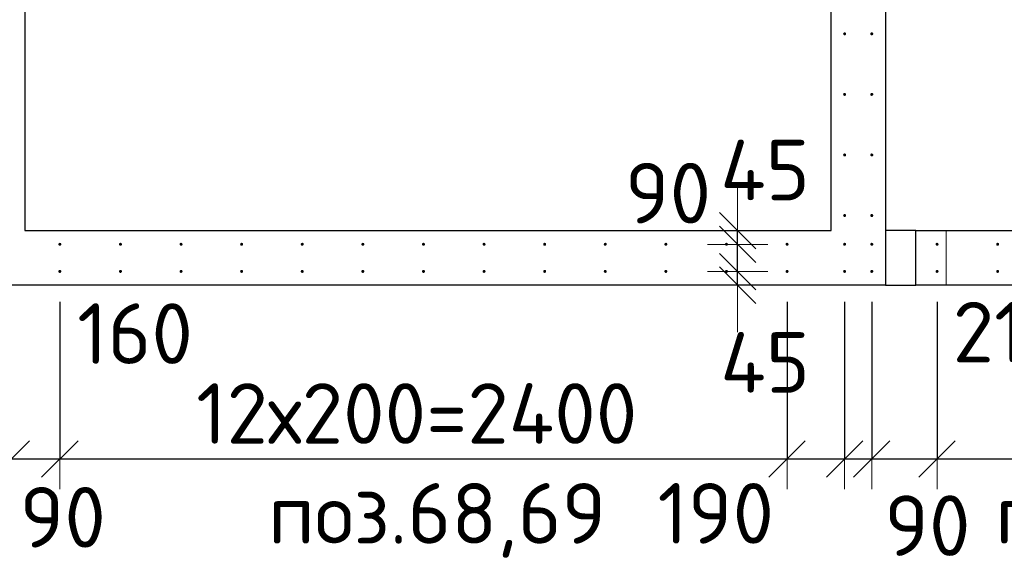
# Model space of a CAD drawing. Header units: millimetres. Extents: x 76517 to 124446, y -73423 to -21861.
# Tile 100 of 117: x 90262 to 93512, y -36605 to -34803. Entities that reach past the tile are written whole.
import ezdxf

# ---------------------------------------------------------------- set-up
doc = ezdxf.new("R2010")
doc.units = ezdxf.units.MM
doc.header["$PDMODE"] = 65
doc.linetypes.add('______2', pattern=[270, 200, -70])
for name, color, linetype, lineweight in [('Standard', 7, 'Continuous', 25), ('Арм.стержн. Выпуски', 180, 'Continuous', 35), ('Размерная линия_ общее_1', 7, 'Continuous', 13), ('Стена_ общее', 7, 'Continuous', 35)]:
    doc.layers.add(name, color=color, linetype=linetype, lineweight=lineweight)
doc.styles.add('ISOCPEUR', font='ISOCPEUR')
doc.dimstyles.new('DIMSTYLE_10', dxfattribs={"dimtxt": 200, "dimasz": 200, "dimexe": 0, "dimexo": 0, "dimgap": 100, "dimtad": 2, "dimdec": 0, "dimrnd": 5, "dimzin": 12, "dimdsep": 46, "dimtxsty": 'ISOCPEUR', "dimblk1": 'ALL_ML_STRICH', "dimblk2": 'ALL_ML_STRICH', "dimsah": 1, "dimcen": 0, "dimclrd": 7, "dimclre": 256, "dimclrt": 7, "dimadec": 0, "dimazin": 0, "dimtfac": 1, "dimtdec": 0, "dimtix": 1, "dimtmove": 2, "dimatfit": 3, "dimfxl": 0, "dimtvp": 1.2, "dimtzin": 0, "dimlwd": 0, "dimlwe": -3, "dimarcsym": 0})
doc.dimstyles.new('DIMSTYLE_15', dxfattribs={"dimtxt": 200, "dimasz": 200, "dimexe": 0, "dimexo": 0, "dimgap": 100, "dimtad": 0, "dimdec": 0, "dimrnd": 5, "dimzin": 12, "dimdsep": 46, "dimtxsty": 'ISOCPEUR', "dimblk1": 'ALL_ML_STRICH', "dimblk2": 'ALL_ML_STRICH', "dimsah": 1, "dimcen": 0, "dimclrd": 7, "dimclre": 256, "dimclrt": 7, "dimadec": 0, "dimazin": 0, "dimtfac": 1, "dimtdec": 0, "dimtix": 1, "dimtmove": 2, "dimatfit": 3, "dimfxl": 0, "dimtvp": 1.2, "dimtzin": 0, "dimlwd": 0, "dimlwe": -3, "dimarcsym": 0})
doc.dimstyles.new('DIMSTYLE_16', dxfattribs={"dimtxt": 200, "dimasz": 200, "dimexe": 0, "dimexo": 0, "dimgap": 100, "dimtad": 2, "dimdec": 0, "dimrnd": 5, "dimzin": 12, "dimdsep": 46, "dimtxsty": 'ISOCPEUR', "dimblk1": 'ALL_ML_STRICH', "dimblk2": 'ALL_ML_STRICH', "dimsah": 1, "dimcen": 0, "dimclrd": 7, "dimclre": 256, "dimclrt": 7, "dimadec": 0, "dimazin": 0, "dimtfac": 1, "dimtdec": 0, "dimtix": 1, "dimtmove": 2, "dimatfit": 3, "dimfxl": 0, "dimtzin": 0, "dimlwd": 0, "dimlwe": -3, "dimarcsym": 0})

# ---------------------------------------------------------------- blocks, each defined once
blk = doc.blocks.new('ALL_ML_STRICH')
at = {"color": 0, "linetype": 'ByBlock', "lineweight": -2}
for p, q in [((0, -0.5), (0, 0.5)), ((-0.3, -0.3), (0.3, 0.3)), ((-1, 0), (0.5, 0))]:
    blk.add_line(p, q, dxfattribs=at)
blk = doc.blocks.new('*D562')
at = {"layer": 'DEFPOINTS', "color": 7, "linetype": 'Continuous', "lineweight": 13, "transparency": 33554687}
for p in [(90145, -35634.5), (90234.5, -35634.5), (90145, -36253.8)]:
    blk.add_point(p, dxfattribs=at)
at = {"layer": 'Размерная линия_ общее_1', "color": 253, "linetype": 'Continuous', "lineweight": -2, "true_color": 0xa0a0a0, "transparency": 33554687}
for p, q in [((90145, -35734.5), (90145, -36253.8)), ((90234.5, -35734.5), (90234.5, -36253.8))]:
    blk.add_line(p, q, dxfattribs=at)
at = {"layer": 'Размерная линия_ общее_1', "color": 7, "linetype": 'Continuous', "lineweight": -2, "transparency": 33554687}
blk.add_line((90145, -36253.8), (90234.5, -36253.8), dxfattribs=at)
at = {"layer": 'Размерная линия_ общее_1', "color": 7, "linetype": 'Continuous', "lineweight": 13, "transparency": 33554687, "xscale": 200, "yscale": 200, "zscale": 200}
blk.add_blockref('ALL_ML_STRICH', (90234.5, -36253.8), dxfattribs=at)
at = {"layer": 'Размерная линия_ общее_1', "color": 7, "linetype": 'Continuous', "lineweight": 13, "transparency": 33554687, "xscale": 200, "yscale": 200, "zscale": 200, "rotation": 180}
blk.add_blockref('ALL_ML_STRICH', (90145, -36253.8), dxfattribs=at)
at = {"layer": 'Размерная линия_ общее_1', "color": 7, "linetype": 'Continuous', "lineweight": 13, "transparency": 33554687, "insert": (90404.8, -36446.4), "char_height": 200, "width": 400, "attachment_point": 5, "style": 'ISOCPEUR'}
blk.add_mtext('\\A1;{90}', dxfattribs=at)
blk = doc.blocks.new('*D563')
at = {"layer": 'DEFPOINTS', "color": 7, "linetype": 'Continuous', "lineweight": 13, "transparency": 33554687}
for p in [(90234.5, -35634.5), (90395, -35634.5), (90234.5, -36253.8)]:
    blk.add_point(p, dxfattribs=at)
at = {"layer": 'Размерная линия_ общее_1', "color": 253, "linetype": 'Continuous', "lineweight": -2, "true_color": 0xa0a0a0, "transparency": 33554687}
for p, q in [((90234.5, -35734.5), (90234.5, -36253.8)), ((90395, -35734.5), (90395, -36253.8))]:
    blk.add_line(p, q, dxfattribs=at)
at = {"layer": 'Размерная линия_ общее_1', "color": 7, "linetype": 'Continuous', "lineweight": -2, "transparency": 33554687}
blk.add_line((90234.5, -36253.8), (90395, -36253.8), dxfattribs=at)
at = {"layer": 'Размерная линия_ общее_1', "color": 7, "linetype": 'Continuous', "lineweight": 13, "transparency": 33554687, "xscale": 200, "yscale": 200, "zscale": 200, "rotation": 180}
blk.add_blockref('ALL_ML_STRICH', (90234.5, -36253.8), dxfattribs=at)
at = {"layer": 'Размерная линия_ общее_1', "color": 7, "linetype": 'Continuous', "lineweight": 13, "transparency": 33554687, "xscale": 200, "yscale": 200, "zscale": 200}
blk.add_blockref('ALL_ML_STRICH', (90395, -36253.8), dxfattribs=at)
at = {"layer": 'Размерная линия_ общее_1', "color": 7, "linetype": 'Continuous', "lineweight": 13, "transparency": 33554687, "insert": (90643.3, -35839.9), "char_height": 200, "width": 600, "attachment_point": 5, "style": 'ISOCPEUR'}
blk.add_mtext('\\A1;{160}', dxfattribs=at)
blk = doc.blocks.new('*D564')
at = {"layer": 'DEFPOINTS', "color": 7, "linetype": 'Continuous', "lineweight": 13, "transparency": 33554687}
for p in [(90395, -35634.5), (92795, -35634.5), (90395, -36253.8)]:
    blk.add_point(p, dxfattribs=at)
at = {"layer": 'Размерная линия_ общее_1', "color": 253, "linetype": 'Continuous', "lineweight": -2, "true_color": 0xa0a0a0, "transparency": 33554687}
for p, q in [((90395, -35734.5), (90395, -36253.8)), ((92795, -35734.5), (92795, -36253.8))]:
    blk.add_line(p, q, dxfattribs=at)
at = {"layer": 'Размерная линия_ общее_1', "color": 7, "linetype": 'Continuous', "lineweight": -2, "transparency": 33554687}
blk.add_line((90395, -36253.8), (92795, -36253.8), dxfattribs=at)
at = {"layer": 'Размерная линия_ общее_1', "color": 7, "linetype": 'Continuous', "lineweight": 13, "transparency": 33554687, "xscale": 200, "yscale": 200, "zscale": 200, "rotation": 180}
blk.add_blockref('ALL_ML_STRICH', (90395, -36253.8), dxfattribs=at)
at = {"layer": 'Размерная линия_ общее_1', "color": 7, "linetype": 'Continuous', "lineweight": 13, "transparency": 33554687, "xscale": 200, "yscale": 200, "zscale": 200}
blk.add_blockref('ALL_ML_STRICH', (92795, -36253.8), dxfattribs=at)
at = {"layer": 'Размерная линия_ общее_1', "color": 7, "linetype": 'Continuous', "lineweight": 13, "transparency": 33554687, "insert": (90845, -36003.8), "char_height": 200, "width": 10, "attachment_point": 1, "line_spacing_factor": 0.60241, "style": 'ISOCPEUR'}
blk.add_mtext('12х200=2400', dxfattribs=at)
blk = doc.blocks.new('*D565')
at = {"layer": 'DEFPOINTS', "color": 7, "linetype": 'Continuous', "lineweight": 13, "transparency": 33554687}
for p in [(92795, -35634.5), (92985, -35634.5), (92795, -36253.8)]:
    blk.add_point(p, dxfattribs=at)
at = {"layer": 'Размерная линия_ общее_1', "color": 253, "linetype": 'Continuous', "lineweight": -2, "true_color": 0xa0a0a0, "transparency": 33554687}
for p, q in [((92795, -35734.5), (92795, -36253.8)), ((92985, -35734.5), (92985, -36253.8))]:
    blk.add_line(p, q, dxfattribs=at)
at = {"layer": 'Размерная линия_ общее_1', "color": 7, "linetype": 'Continuous', "lineweight": -2, "transparency": 33554687}
blk.add_line((92795, -36253.8), (92985, -36253.8), dxfattribs=at)
at = {"layer": 'Размерная линия_ общее_1', "color": 7, "linetype": 'Continuous', "lineweight": 13, "transparency": 33554687, "xscale": 200, "yscale": 200, "zscale": 200, "rotation": 180}
blk.add_blockref('ALL_ML_STRICH', (92795, -36253.8), dxfattribs=at)
at = {"layer": 'Размерная линия_ общее_1', "color": 7, "linetype": 'Continuous', "lineweight": 13, "transparency": 33554687, "xscale": 200, "yscale": 200, "zscale": 200}
blk.add_blockref('ALL_ML_STRICH', (92985, -36253.8), dxfattribs=at)
at = {"layer": 'Размерная линия_ общее_1', "color": 7, "linetype": 'Continuous', "lineweight": 13, "transparency": 33554687, "insert": (92559.9, -36433.4), "char_height": 200, "width": 600, "attachment_point": 5, "style": 'ISOCPEUR'}
blk.add_mtext('\\A1;{190}', dxfattribs=at)
blk = doc.blocks.new('*D566')
at = {"layer": 'DEFPOINTS', "color": 7, "linetype": 'Continuous', "lineweight": 13, "transparency": 33554687}
for p in [(92985, -35634.5), (93074.5, -35634.5), (92985, -36253.8)]:
    blk.add_point(p, dxfattribs=at)
at = {"layer": 'Размерная линия_ общее_1', "color": 253, "linetype": 'Continuous', "lineweight": -2, "true_color": 0xa0a0a0, "transparency": 33554687}
for p, q in [((92985, -35734.5), (92985, -36253.8)), ((93074.5, -35734.5), (93074.5, -36253.8))]:
    blk.add_line(p, q, dxfattribs=at)
at = {"layer": 'Размерная линия_ общее_1', "color": 7, "linetype": 'Continuous', "lineweight": -2, "transparency": 33554687}
blk.add_line((92985, -36253.8), (93074.5, -36253.8), dxfattribs=at)
at = {"layer": 'Размерная линия_ общее_1', "color": 7, "linetype": 'Continuous', "lineweight": 13, "transparency": 33554687, "xscale": 200, "yscale": 200, "zscale": 200}
blk.add_blockref('ALL_ML_STRICH', (93074.5, -36253.8), dxfattribs=at)
at = {"layer": 'Размерная линия_ общее_1', "color": 7, "linetype": 'Continuous', "lineweight": 13, "transparency": 33554687, "xscale": 200, "yscale": 200, "zscale": 200, "rotation": 180}
blk.add_blockref('ALL_ML_STRICH', (92985, -36253.8), dxfattribs=at)
at = {"layer": 'Размерная линия_ общее_1', "color": 7, "linetype": 'Continuous', "lineweight": 13, "transparency": 33554687, "insert": (93258.3, -36473.9), "char_height": 200, "width": 400, "attachment_point": 5, "style": 'ISOCPEUR'}
blk.add_mtext('\\A1;{90}', dxfattribs=at)
blk = doc.blocks.new('*D567')
at = {"layer": 'DEFPOINTS', "color": 7, "linetype": 'Continuous', "lineweight": 13, "transparency": 33554687}
for p in [(93074.5, -35634.5), (93290, -35634.5), (93074.5, -36253.8)]:
    blk.add_point(p, dxfattribs=at)
at = {"layer": 'Размерная линия_ общее_1', "color": 253, "linetype": 'Continuous', "lineweight": -2, "true_color": 0xa0a0a0, "transparency": 33554687}
for p, q in [((93074.5, -35734.5), (93074.5, -36253.8)), ((93290, -35734.5), (93290, -36253.8))]:
    blk.add_line(p, q, dxfattribs=at)
at = {"layer": 'Размерная линия_ общее_1', "color": 7, "linetype": 'Continuous', "lineweight": -2, "transparency": 33554687}
blk.add_line((93074.5, -36253.8), (93290, -36253.8), dxfattribs=at)
at = {"layer": 'Размерная линия_ общее_1', "color": 7, "linetype": 'Continuous', "lineweight": 13, "transparency": 33554687, "xscale": 200, "yscale": 200, "zscale": 200, "rotation": 180}
blk.add_blockref('ALL_ML_STRICH', (93074.5, -36253.8), dxfattribs=at)
at = {"layer": 'Размерная линия_ общее_1', "color": 7, "linetype": 'Continuous', "lineweight": 13, "transparency": 33554687, "xscale": 200, "yscale": 200, "zscale": 200}
blk.add_blockref('ALL_ML_STRICH', (93290, -36253.8), dxfattribs=at)
at = {"layer": 'Размерная линия_ общее_1', "color": 7, "linetype": 'Continuous', "lineweight": 13, "transparency": 33554687, "insert": (93532.7, -35835.1), "char_height": 200, "width": 600, "attachment_point": 5, "style": 'ISOCPEUR'}
blk.add_mtext('\\A1;{215}', dxfattribs=at)
blk = doc.blocks.new('*D568')
at = {"layer": 'DEFPOINTS', "color": 7, "linetype": 'Continuous', "lineweight": 13, "transparency": 33554687}
for p in [(93290, -35634.5), (94690, -35634.5), (93290, -36253.8)]:
    blk.add_point(p, dxfattribs=at)
at = {"layer": 'Размерная линия_ общее_1', "color": 253, "linetype": 'Continuous', "lineweight": -2, "true_color": 0xa0a0a0, "transparency": 33554687}
for p, q in [((93290, -35734.5), (93290, -36253.8)), ((94690, -35734.5), (94690, -36253.8))]:
    blk.add_line(p, q, dxfattribs=at)
at = {"layer": 'Размерная линия_ общее_1', "color": 7, "linetype": 'Continuous', "lineweight": -2, "transparency": 33554687}
blk.add_line((93290, -36253.8), (94690, -36253.8), dxfattribs=at)
at = {"layer": 'Размерная линия_ общее_1', "color": 7, "linetype": 'Continuous', "lineweight": 13, "transparency": 33554687, "xscale": 200, "yscale": 200, "zscale": 200, "rotation": 180}
blk.add_blockref('ALL_ML_STRICH', (93290, -36253.8), dxfattribs=at)
at = {"layer": 'Размерная линия_ общее_1', "color": 7, "linetype": 'Continuous', "lineweight": 13, "transparency": 33554687, "xscale": 200, "yscale": 200, "zscale": 200}
blk.add_blockref('ALL_ML_STRICH', (94690, -36253.8), dxfattribs=at)
at = {"layer": 'Размерная линия_ общее_1', "color": 7, "linetype": 'Continuous', "lineweight": 13, "transparency": 33554687, "insert": (93650, -36003.8), "char_height": 200, "width": 10, "attachment_point": 1, "line_spacing_factor": 0.60241, "style": 'ISOCPEUR'}
blk.add_mtext('7х200', dxfattribs=at)
blk = doc.blocks.new('*D570')
at = {"layer": 'DEFPOINTS', "color": 7, "linetype": 'Continuous', "lineweight": 13, "transparency": 33554687}
for p in [(92578, -35635), (92631.9, -35680), (92644, -35680)]:
    blk.add_point(p, dxfattribs=at)
at = {"layer": 'Размерная линия_ общее_1', "color": 253, "linetype": 'Continuous', "lineweight": -2, "true_color": 0xa0a0a0, "transparency": 33554687}
for p, q in [((92631.9, -35635), (92631.9, -35635)), ((92631.9, -35680), (92631.9, -35680))]:
    blk.add_line(p, q, dxfattribs=at)
at = {"layer": 'Размерная линия_ общее_1', "color": 7, "linetype": 'Continuous', "lineweight": -2, "transparency": 33554687}
blk.add_line((92631.9, -35680), (92631.9, -35635), dxfattribs=at)
at = {"layer": 'Размерная линия_ общее_1', "color": 7, "linetype": 'Continuous', "lineweight": 13, "transparency": 33554687, "xscale": 200, "yscale": 200, "zscale": 200}
for p, rotation in [((92631.9, -35680), 270), ((92631.9, -35635), 90)]:
    blk.add_blockref('ALL_ML_STRICH', p, dxfattribs=dict(at, rotation=rotation))
at = {"layer": 'Размерная линия_ общее_1', "color": 7, "linetype": 'Continuous', "lineweight": 13, "transparency": 33554687, "insert": (92722.6, -35935.2), "char_height": 200, "width": 400, "attachment_point": 5, "style": 'ISOCPEUR'}
blk.add_mtext('\\A1;{45}', dxfattribs=at)
blk = doc.blocks.new('*D571')
at = {"layer": 'DEFPOINTS', "color": 7, "linetype": 'Continuous', "lineweight": 13, "transparency": 33554687}
for p in [(92578, -35545.5), (92578, -35635), (92631.9, -35635)]:
    blk.add_point(p, dxfattribs=at)
at = {"layer": 'Размерная линия_ общее_1', "color": 253, "linetype": 'Continuous', "lineweight": -2, "true_color": 0xa0a0a0, "transparency": 33554687}
for p, q in [((92631.9, -35545.5), (92631.9, -35545.5)), ((92631.9, -35635), (92631.9, -35635))]:
    blk.add_line(p, q, dxfattribs=at)
at = {"layer": 'Размерная линия_ общее_1', "color": 7, "linetype": 'Continuous', "lineweight": -2, "transparency": 33554687}
blk.add_line((92631.9, -35635), (92631.9, -35545.5), dxfattribs=at)
at = {"layer": 'Размерная линия_ общее_1', "color": 7, "linetype": 'Continuous', "lineweight": 13, "transparency": 33554687, "xscale": 200, "yscale": 200, "zscale": 200}
for p, rotation in [((92631.9, -35635), 270), ((92631.9, -35545.5), 90)]:
    blk.add_blockref('ALL_ML_STRICH', p, dxfattribs=dict(at, rotation=rotation))
at = {"layer": 'Размерная линия_ общее_1', "color": 7, "linetype": 'Continuous', "lineweight": 13, "transparency": 33554687, "insert": (92402.3, -35376.1), "char_height": 200, "width": 400, "attachment_point": 5, "style": 'ISOCPEUR'}
blk.add_mtext('\\A1;{90}', dxfattribs=at)
blk = doc.blocks.new('*D572')
at = {"layer": 'DEFPOINTS', "color": 7, "linetype": 'Continuous', "lineweight": 13, "transparency": 33554687}
for p in [(92650.6, -35500), (92578, -35545.5), (92631.9, -35545.5)]:
    blk.add_point(p, dxfattribs=at)
at = {"layer": 'Размерная линия_ общее_1', "color": 253, "linetype": 'Continuous', "lineweight": -2, "true_color": 0xa0a0a0, "transparency": 33554687}
for p, q in [((92631.9, -35500), (92631.9, -35500)), ((92631.9, -35545.5), (92631.9, -35545.5))]:
    blk.add_line(p, q, dxfattribs=at)
at = {"layer": 'Размерная линия_ общее_1', "color": 7, "linetype": 'Continuous', "lineweight": -2, "transparency": 33554687}
blk.add_line((92631.9, -35545.5), (92631.9, -35500), dxfattribs=at)
at = {"layer": 'Размерная линия_ общее_1', "color": 7, "linetype": 'Continuous', "lineweight": 13, "transparency": 33554687, "xscale": 200, "yscale": 200, "zscale": 200}
for p, rotation in [((92631.9, -35545.5), 270), ((92631.9, -35500), 90)]:
    blk.add_blockref('ALL_ML_STRICH', p, dxfattribs=dict(at, rotation=rotation))
at = {"layer": 'Размерная линия_ общее_1', "color": 7, "linetype": 'Continuous', "lineweight": 13, "transparency": 33554687, "insert": (92722.4, -35299.8), "char_height": 200, "width": 400, "attachment_point": 5, "style": 'ISOCPEUR'}
blk.add_mtext('\\A1;{45}', dxfattribs=at)

msp = doc.modelspace()

# ---------------------------------------------------------------- hatches: boundary and pattern name
at = {"layer": 'Арм.стержн. Выпуски', "linetype": 'Continuous', "lineweight": 35, "transparency": 33554687}
for points in [[(92990, -34850), (92989.6, -34848.1), (92988.5, -34846.5), (92986.9, -34845.4), (92985, -34845), (92983.1, -34845.4), (92981.5, -34846.5), (92980.4, -34848.1), (92980, -34850), (92980.4, -34852), (92981.5, -34853.6), (92983.1, -34854.7), (92985, -34855), (92986.9, -34854.7), (92988.5, -34853.6), (92989.6, -34852)], [(93079.5, -34850), (93079.2, -34848.1), (93078.1, -34846.5), (93076.4, -34845.4), (93074.5, -34845), (93072.6, -34845.4), (93071, -34846.5), (93069.9, -34848.1), (93069.5, -34850), (93069.9, -34852), (93071, -34853.6), (93072.6, -34854.7), (93074.5, -34855), (93076.4, -34854.7), (93078.1, -34853.6), (93079.2, -34852)], [(92990, -35050), (92989.6, -35048.1), (92988.5, -35046.5), (92986.9, -35045.4), (92985, -35045), (92983.1, -35045.4), (92981.5, -35046.5), (92980.4, -35048.1), (92980, -35050), (92980.4, -35052), (92981.5, -35053.6), (92983.1, -35054.7), (92985, -35055), (92986.9, -35054.7), (92988.5, -35053.6), (92989.6, -35052)], [(93079.5, -35050), (93079.2, -35048.1), (93078.1, -35046.5), (93076.4, -35045.4), (93074.5, -35045), (93072.6, -35045.4), (93071, -35046.5), (93069.9, -35048.1), (93069.5, -35050), (93069.9, -35052), (93071, -35053.6), (93072.6, -35054.7), (93074.5, -35055), (93076.4, -35054.7), (93078.1, -35053.6), (93079.2, -35052)], [(92990, -35250), (92989.6, -35248.1), (92988.5, -35246.5), (92986.9, -35245.4), (92985, -35245), (92983.1, -35245.4), (92981.5, -35246.5), (92980.4, -35248.1), (92980, -35250), (92980.4, -35252), (92981.5, -35253.6), (92983.1, -35254.7), (92985, -35255), (92986.9, -35254.7), (92988.5, -35253.6), (92989.6, -35252)], [(93079.5, -35250), (93079.2, -35248.1), (93078.1, -35246.5), (93076.4, -35245.4), (93074.5, -35245), (93072.6, -35245.4), (93071, -35246.5), (93069.9, -35248.1), (93069.5, -35250), (93069.9, -35252), (93071, -35253.6), (93072.6, -35254.7), (93074.5, -35255), (93076.4, -35254.7), (93078.1, -35253.6), (93079.2, -35252)], [(92990, -35450), (92989.6, -35448.1), (92988.5, -35446.5), (92986.9, -35445.4), (92985, -35445), (92983.1, -35445.4), (92981.5, -35446.5), (92980.4, -35448.1), (92980, -35450), (92980.4, -35452), (92981.5, -35453.6), (92983.1, -35454.7), (92985, -35455), (92986.9, -35454.7), (92988.5, -35453.6), (92989.6, -35452)], [(93079.5, -35450), (93079.2, -35448.1), (93078.1, -35446.5), (93076.4, -35445.4), (93074.5, -35445), (93072.6, -35445.4), (93071, -35446.5), (93069.9, -35448.1), (93069.5, -35450), (93069.9, -35452), (93071, -35453.6), (93072.6, -35454.7), (93074.5, -35455), (93076.4, -35454.7), (93078.1, -35453.6), (93079.2, -35452)], [(90400, -35545), (90399.6, -35543.1), (90398.6, -35541.5), (90396.9, -35540.4), (90395, -35540), (90393.1, -35540.4), (90391.5, -35541.5), (90390.4, -35543.1), (90390, -35545), (90390.4, -35546.9), (90391.5, -35548.5), (90393.1, -35549.6), (90395, -35550), (90396.9, -35549.6), (90398.6, -35548.5), (90399.6, -35546.9)], [(90600, -35545), (90599.6, -35543.1), (90598.6, -35541.5), (90596.9, -35540.4), (90595, -35540), (90593.1, -35540.4), (90591.5, -35541.5), (90590.4, -35543.1), (90590, -35545), (90590.4, -35546.9), (90591.5, -35548.5), (90593.1, -35549.6), (90595, -35550), (90596.9, -35549.6), (90598.6, -35548.5), (90599.6, -35546.9)], [(90800, -35545), (90799.6, -35543.1), (90798.6, -35541.5), (90796.9, -35540.4), (90795, -35540), (90793.1, -35540.4), (90791.5, -35541.5), (90790.4, -35543.1), (90790, -35545), (90790.4, -35546.9), (90791.5, -35548.5), (90793.1, -35549.6), (90795, -35550), (90796.9, -35549.6), (90798.6, -35548.5), (90799.6, -35546.9)], [(91000, -35545), (90999.6, -35543.1), (90998.6, -35541.5), (90996.9, -35540.4), (90995, -35540), (90993.1, -35540.4), (90991.5, -35541.5), (90990.4, -35543.1), (90990, -35545), (90990.4, -35546.9), (90991.5, -35548.5), (90993.1, -35549.6), (90995, -35550), (90996.9, -35549.6), (90998.6, -35548.5), (90999.6, -35546.9)], [(91200, -35545), (91199.6, -35543.1), (91198.6, -35541.5), (91196.9, -35540.4), (91195, -35540), (91193.1, -35540.4), (91191.5, -35541.5), (91190.4, -35543.1), (91190, -35545), (91190.4, -35546.9), (91191.5, -35548.5), (91193.1, -35549.6), (91195, -35550), (91196.9, -35549.6), (91198.6, -35548.5), (91199.6, -35546.9)], [(91400, -35545), (91399.6, -35543.1), (91398.6, -35541.5), (91396.9, -35540.4), (91395, -35540), (91393.1, -35540.4), (91391.5, -35541.5), (91390.4, -35543.1), (91390, -35545), (91390.4, -35546.9), (91391.5, -35548.5), (91393.1, -35549.6), (91395, -35550), (91396.9, -35549.6), (91398.6, -35548.5), (91399.6, -35546.9)], [(91600, -35545), (91599.6, -35543.1), (91598.6, -35541.5), (91596.9, -35540.4), (91595, -35540), (91593.1, -35540.4), (91591.5, -35541.5), (91590.4, -35543.1), (91590, -35545), (91590.4, -35546.9), (91591.5, -35548.5), (91593.1, -35549.6), (91595, -35550), (91596.9, -35549.6), (91598.6, -35548.5), (91599.6, -35546.9)], [(91800, -35545), (91799.6, -35543.1), (91798.6, -35541.5), (91796.9, -35540.4), (91795, -35540), (91793.1, -35540.4), (91791.5, -35541.5), (91790.4, -35543.1), (91790, -35545), (91790.4, -35546.9), (91791.5, -35548.5), (91793.1, -35549.6), (91795, -35550), (91796.9, -35549.6), (91798.6, -35548.5), (91799.6, -35546.9)], [(92000, -35545), (91999.6, -35543.1), (91998.6, -35541.5), (91996.9, -35540.4), (91995, -35540), (91993.1, -35540.4), (91991.5, -35541.5), (91990.4, -35543.1), (91990, -35545), (91990.4, -35546.9), (91991.5, -35548.5), (91993.1, -35549.6), (91995, -35550), (91996.9, -35549.6), (91998.6, -35548.5), (91999.6, -35546.9)], [(92200, -35545), (92199.6, -35543.1), (92198.6, -35541.5), (92196.9, -35540.4), (92195, -35540), (92193.1, -35540.4), (92191.5, -35541.5), (92190.4, -35543.1), (92190, -35545), (92190.4, -35546.9), (92191.5, -35548.5), (92193.1, -35549.6), (92195, -35550), (92196.9, -35549.6), (92198.6, -35548.5), (92199.6, -35546.9)], [(92400, -35545), (92399.6, -35543.1), (92398.6, -35541.5), (92396.9, -35540.4), (92395, -35540), (92393.1, -35540.4), (92391.5, -35541.5), (92390.4, -35543.1), (92390, -35545), (92390.4, -35546.9), (92391.5, -35548.5), (92393.1, -35549.6), (92395, -35550), (92396.9, -35549.6), (92398.6, -35548.5), (92399.6, -35546.9)], [(92600, -35545), (92599.6, -35543.1), (92598.6, -35541.5), (92596.9, -35540.4), (92595, -35540), (92593.1, -35540.4), (92591.5, -35541.5), (92590.4, -35543.1), (92590, -35545), (92590.4, -35546.9), (92591.5, -35548.5), (92593.1, -35549.6), (92595, -35550), (92596.9, -35549.6), (92598.6, -35548.5), (92599.6, -35546.9)], [(92800, -35545), (92799.6, -35543.1), (92798.6, -35541.5), (92796.9, -35540.4), (92795, -35540), (92793.1, -35540.4), (92791.5, -35541.5), (92790.4, -35543.1), (92790, -35545), (92790.4, -35546.9), (92791.5, -35548.5), (92793.1, -35549.6), (92795, -35550), (92796.9, -35549.6), (92798.6, -35548.5), (92799.6, -35546.9)], [(92990, -35545), (92989.6, -35543.1), (92988.5, -35541.5), (92986.9, -35540.4), (92985, -35540), (92983.1, -35540.4), (92981.5, -35541.5), (92980.4, -35543.1), (92980, -35545), (92980.4, -35546.9), (92981.5, -35548.5), (92983.1, -35549.6), (92985, -35550), (92986.9, -35549.6), (92988.5, -35548.5), (92989.6, -35546.9)], [(93079.5, -35545), (93079.2, -35543.1), (93078.1, -35541.5), (93076.4, -35540.4), (93074.5, -35540), (93072.6, -35540.4), (93071, -35541.5), (93069.9, -35543.1), (93069.5, -35545), (93069.9, -35546.9), (93071, -35548.5), (93072.6, -35549.6), (93074.5, -35550), (93076.4, -35549.6), (93078.1, -35548.5), (93079.2, -35546.9)], [(93295, -35545), (93294.6, -35543.1), (93293.5, -35541.5), (93291.9, -35540.4), (93290, -35540), (93288.1, -35540.4), (93286.5, -35541.5), (93285.4, -35543.1), (93285, -35545), (93285.4, -35546.9), (93286.5, -35548.5), (93288.1, -35549.6), (93290, -35550), (93291.9, -35549.6), (93293.5, -35548.5), (93294.6, -35546.9)], [(93495, -35545), (93494.6, -35543.1), (93493.5, -35541.5), (93491.9, -35540.4), (93490, -35540), (93488.1, -35540.4), (93486.5, -35541.5), (93485.4, -35543.1), (93485, -35545), (93485.4, -35546.9), (93486.5, -35548.5), (93488.1, -35549.6), (93490, -35550), (93491.9, -35549.6), (93493.5, -35548.5), (93494.6, -35546.9)], [(90400, -35634.5), (90399.6, -35632.6), (90398.6, -35631), (90396.9, -35629.9), (90395, -35629.5), (90393.1, -35629.9), (90391.5, -35631), (90390.4, -35632.6), (90390, -35634.5), (90390.4, -35636.5), (90391.5, -35638.1), (90393.1, -35639.2), (90395, -35639.5), (90396.9, -35639.2), (90398.6, -35638.1), (90399.6, -35636.5)], [(90600, -35634.5), (90599.6, -35632.6), (90598.6, -35631), (90596.9, -35629.9), (90595, -35629.5), (90593.1, -35629.9), (90591.5, -35631), (90590.4, -35632.6), (90590, -35634.5), (90590.4, -35636.5), (90591.5, -35638.1), (90593.1, -35639.2), (90595, -35639.5), (90596.9, -35639.2), (90598.6, -35638.1), (90599.6, -35636.5)], [(90800, -35634.5), (90799.6, -35632.6), (90798.6, -35631), (90796.9, -35629.9), (90795, -35629.5), (90793.1, -35629.9), (90791.5, -35631), (90790.4, -35632.6), (90790, -35634.5), (90790.4, -35636.5), (90791.5, -35638.1), (90793.1, -35639.2), (90795, -35639.5), (90796.9, -35639.2), (90798.6, -35638.1), (90799.6, -35636.5)], [(91000, -35634.5), (90999.6, -35632.6), (90998.6, -35631), (90996.9, -35629.9), (90995, -35629.5), (90993.1, -35629.9), (90991.5, -35631), (90990.4, -35632.6), (90990, -35634.5), (90990.4, -35636.5), (90991.5, -35638.1), (90993.1, -35639.2), (90995, -35639.5), (90996.9, -35639.2), (90998.6, -35638.1), (90999.6, -35636.5)], [(91200, -35634.5), (91199.6, -35632.6), (91198.6, -35631), (91196.9, -35629.9), (91195, -35629.5), (91193.1, -35629.9), (91191.5, -35631), (91190.4, -35632.6), (91190, -35634.5), (91190.4, -35636.5), (91191.5, -35638.1), (91193.1, -35639.2), (91195, -35639.5), (91196.9, -35639.2), (91198.6, -35638.1), (91199.6, -35636.5)], [(91400, -35634.5), (91399.6, -35632.6), (91398.6, -35631), (91396.9, -35629.9), (91395, -35629.5), (91393.1, -35629.9), (91391.5, -35631), (91390.4, -35632.6), (91390, -35634.5), (91390.4, -35636.5), (91391.5, -35638.1), (91393.1, -35639.2), (91395, -35639.5), (91396.9, -35639.2), (91398.6, -35638.1), (91399.6, -35636.5)], [(91600, -35634.5), (91599.6, -35632.6), (91598.6, -35631), (91596.9, -35629.9), (91595, -35629.5), (91593.1, -35629.9), (91591.5, -35631), (91590.4, -35632.6), (91590, -35634.5), (91590.4, -35636.5), (91591.5, -35638.1), (91593.1, -35639.2), (91595, -35639.5), (91596.9, -35639.2), (91598.6, -35638.1), (91599.6, -35636.5)], [(91800, -35634.5), (91799.6, -35632.6), (91798.6, -35631), (91796.9, -35629.9), (91795, -35629.5), (91793.1, -35629.9), (91791.5, -35631), (91790.4, -35632.6), (91790, -35634.5), (91790.4, -35636.5), (91791.5, -35638.1), (91793.1, -35639.2), (91795, -35639.5), (91796.9, -35639.2), (91798.6, -35638.1), (91799.6, -35636.5)], [(92000, -35634.5), (91999.6, -35632.6), (91998.6, -35631), (91996.9, -35629.9), (91995, -35629.5), (91993.1, -35629.9), (91991.5, -35631), (91990.4, -35632.6), (91990, -35634.5), (91990.4, -35636.5), (91991.5, -35638.1), (91993.1, -35639.2), (91995, -35639.5), (91996.9, -35639.2), (91998.6, -35638.1), (91999.6, -35636.5)], [(92200, -35634.5), (92199.6, -35632.6), (92198.6, -35631), (92196.9, -35629.9), (92195, -35629.5), (92193.1, -35629.9), (92191.5, -35631), (92190.4, -35632.6), (92190, -35634.5), (92190.4, -35636.5), (92191.5, -35638.1), (92193.1, -35639.2), (92195, -35639.5), (92196.9, -35639.2), (92198.6, -35638.1), (92199.6, -35636.5)], [(92400, -35634.5), (92399.6, -35632.6), (92398.6, -35631), (92396.9, -35629.9), (92395, -35629.5), (92393.1, -35629.9), (92391.5, -35631), (92390.4, -35632.6), (92390, -35634.5), (92390.4, -35636.5), (92391.5, -35638.1), (92393.1, -35639.2), (92395, -35639.5), (92396.9, -35639.2), (92398.6, -35638.1), (92399.6, -35636.5)], [(92600, -35634.5), (92599.6, -35632.6), (92598.6, -35631), (92596.9, -35629.9), (92595, -35629.5), (92593.1, -35629.9), (92591.5, -35631), (92590.4, -35632.6), (92590, -35634.5), (92590.4, -35636.5), (92591.5, -35638.1), (92593.1, -35639.2), (92595, -35639.5), (92596.9, -35639.2), (92598.6, -35638.1), (92599.6, -35636.5)], [(92800, -35634.5), (92799.6, -35632.6), (92798.6, -35631), (92796.9, -35629.9), (92795, -35629.5), (92793.1, -35629.9), (92791.5, -35631), (92790.4, -35632.6), (92790, -35634.5), (92790.4, -35636.5), (92791.5, -35638.1), (92793.1, -35639.2), (92795, -35639.5), (92796.9, -35639.2), (92798.6, -35638.1), (92799.6, -35636.5)], [(92990, -35634.5), (92989.6, -35632.6), (92988.5, -35631), (92986.9, -35629.9), (92985, -35629.5), (92983.1, -35629.9), (92981.5, -35631), (92980.4, -35632.6), (92980, -35634.5), (92980.4, -35636.5), (92981.5, -35638.1), (92983.1, -35639.2), (92985, -35639.5), (92986.9, -35639.2), (92988.5, -35638.1), (92989.6, -35636.5)], [(93079.5, -35634.5), (93079.2, -35632.6), (93078.1, -35631), (93076.4, -35629.9), (93074.5, -35629.5), (93072.6, -35629.9), (93071, -35631), (93069.9, -35632.6), (93069.5, -35634.5), (93069.9, -35636.5), (93071, -35638.1), (93072.6, -35639.2), (93074.5, -35639.5), (93076.4, -35639.2), (93078.1, -35638.1), (93079.2, -35636.5)], [(93295, -35634.5), (93294.6, -35632.6), (93293.5, -35631), (93291.9, -35629.9), (93290, -35629.5), (93288.1, -35629.9), (93286.5, -35631), (93285.4, -35632.6), (93285, -35634.5), (93285.4, -35636.5), (93286.5, -35638.1), (93288.1, -35639.2), (93290, -35639.5), (93291.9, -35639.2), (93293.5, -35638.1), (93294.6, -35636.5)], [(93495, -35634.5), (93494.6, -35632.6), (93493.5, -35631), (93491.9, -35629.9), (93490, -35629.5), (93488.1, -35629.9), (93486.5, -35631), (93485.4, -35632.6), (93485, -35634.5), (93485.4, -35636.5), (93486.5, -35638.1), (93488.1, -35639.2), (93490, -35639.5), (93491.9, -35639.2), (93493.5, -35638.1), (93494.6, -35636.5)]]:
    msp.add_hatch(color=4, dxfattribs=at).paths.add_polyline_path(points)

# ---------------------------------------------------------------- linework, layer by layer
at = {"layer": 'Стена_ общее', "color": 7, "linetype": 'Continuous', "lineweight": 25, "transparency": 33554687}
for p, q in [((92940, -35500), (92940, -33570)), ((92940, -35500), (92940, -33570)), ((93120, -33570), (93120, -35680)), ((93120, -33570), (93120, -35680)), ((90280, -33750), (90280, -35500)), ((90280, -33750), (90280, -35500)), ((90280, -35500), (92940, -35500)), ((90280, -35500), (92940, -35500)), ((93220, -35500), (93120, -35500)), ((93220, -35500), (93120, -35500)), ((93220, -35680), (93220, -35500)), ((93220, -35500), (95740, -35500)), ((93220, -35680), (93220, -35500)), ((93220, -35500), (95740, -35500)), ((92940, -35680), (90100, -35680)), ((92940, -35680), (90100, -35680)), ((93120, -35680), (92940, -35680)), ((93120, -35680), (92940, -35680)), ((93120, -35680), (93220, -35680)), ((93120, -35680), (93220, -35680)), ((93780, -35680), (93220, -35680)), ((93780, -35680), (93220, -35680))]:
    msp.add_line(p, q, dxfattribs=at)
at = {"layer": 'Стена_ общее', "color": 253, "linetype": '______2', "lineweight": 18, "true_color": 0xababab, "transparency": 33554687}
msp.add_line((93320, -35680), (93320, -35500), dxfattribs=at)
msp.add_line((93320, -35680), (93320, -35500), dxfattribs=at)

# ---------------------------------------------------------------- texts
at = {"layer": 'Standard', "color": 7, "linetype": 'Continuous', "lineweight": 13, "transparency": 33554687, "char_height": 200, "width": 1196.491, "attachment_point": 2, "style": 'ISOCPEUR'}
for insert in [(91640.2, -36333.5), (94040.2, -36333.5)]:
    msp.add_mtext('\\A1;{\\fISOCPEUR|i0|b0;\\H200.000000;\\W1.000000;\\C7;поз.68,69}\\P', dxfattribs=dict(at, insert=insert))

# ---------------------------------------------------------------- dimensions: what is measured, and where the dimension line sits
at = {"layer": 'Размерная линия_ общее_1', "color": 7, "linetype": 'Continuous', "lineweight": 13, "transparency": 33554687}
for base, p1, p2, picture, middle in [((92631.9468, -35500), (92631.9468, -35545.4687), (92631.9468, -35500), '*D572', (92722.3639, -35299.8075)), ((92631.9468, -35545.4687), (92631.9468, -35635), (92631.9468, -35545.4687), '*D571', (92402.3156, -35376.0913)), ((92631.9, -35635), (92631.9, -35680), (92631.9, -35635), '*D570', (92722.6, -35935.2))]:
    dim = msp.add_linear_dim(base=base, p1=p1, p2=p2, angle=90, dimstyle='DIMSTYLE_10', override={"dimpost": '<>', "dimclrd": 7, "dimclre": 253, "dimclrt": 7, "dimlwd": 0, "dimlwe": 65533}, dxfattribs=at)
    dim.commit()
    dim.dimension.update_dxf_attribs({"geometry": picture, "text_midpoint": middle, "dimtype": 160})
for base, p1, p2, dimstyle, picture, middle in [((90234.5313, -36253.8199), (90145, -35734.5451), (90234.5313, -35734.5451), 'DIMSTYLE_15', '*D562', (90404.7521, -36446.4196)), ((90395.0279, -36253.8199), (90234.5313, -35734.5451), (90395.0279, -35734.5451), 'DIMSTYLE_10', '*D563', (90643.2831, -35839.9289)), ((92985, -36253.8), (92795, -35734.5), (92985, -35734.5), 'DIMSTYLE_15', '*D565', (92559.9, -36433.4)), ((93074.5313, -36253.8199), (92985, -35734.5451), (93074.5313, -35734.5451), 'DIMSTYLE_15', '*D566', (93258.277, -36473.8596)), ((93290, -36253.8199), (93074.5313, -35734.5451), (93290, -35734.5451), 'DIMSTYLE_10', '*D567', (93532.6603, -35835.0905))]:
    dim = msp.add_linear_dim(base=base, p1=p1, p2=p2, dimstyle=dimstyle, override={"dimpost": '<>', "dimclrd": 7, "dimclre": 253, "dimclrt": 7, "dimlwd": 0, "dimlwe": 65533}, dxfattribs=at)
    dim.commit()
    dim.dimension.update_dxf_attribs({"geometry": picture, "text_midpoint": middle, "dimtype": 160})
for base, p1, p2, text, picture, middle in [((92795, -36253.8), (90395, -35734.5), (92795, -35734.5), '12х200=2400', '*D564', (91595, -36153.8)), ((94690, -36253.8), (93290, -35734.5), (94690, -35734.5), '7х200', '*D568', (93990, -36153.8))]:
    dim = msp.add_linear_dim(base=base, p1=p1, p2=p2, text=text, dimstyle='DIMSTYLE_16', override={"dimpost": '<>', "dimclrd": 7, "dimclre": 253, "dimclrt": 7, "dimlwd": 0, "dimlwe": 65533}, dxfattribs=at)
    dim.commit()
    dim.dimension.update_dxf_attribs({"geometry": picture, "text_midpoint": middle, "dimtype": 160})

doc.saveas('drawing.dxf')
